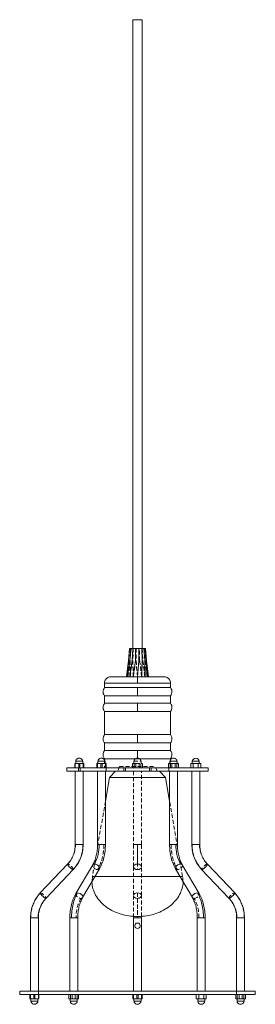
# Model space of a CAD drawing. Header units: millimetres. Extents: x 336 to 411, y 198 to 816.
# Tile 1 of 2: x 336 to 411, y 198 to 511. Entities that reach past the tile are written whole.
import ezdxf

# ---------------------------------------------------------------- set-up
doc = ezdxf.new("R2010")
doc.units = ezdxf.units.MM
doc.linetypes.add('HIDDEN', pattern=[1.905, 1.27, -0.635])

msp = doc.modelspace()

# ---------------------------------------------------------------- linework, layer by layer
at = {"color": 7, "linetype": 'Continuous', "lineweight": 15}
for p, q in [((371.66, 511.28), (371.66, 311.28)), ((371.66, 511.28), (374.66, 511.28)), ((374.66, 311.28), (374.66, 511.28)), ((370.64, 311.28), (370.31, 307.49)), ((370.64, 311.28), (370.99, 311.28)), ((370.99, 311.28), (370.7, 307.49)), ((370.99, 311.28), (371.66, 311.28)), ((371.66, 311.28), (371.47, 307.49)), ((371.66, 311.28), (372.57, 311.28)), ((372.57, 311.28), (372.49, 307.49)), ((372.57, 311.28), (373.56, 311.28)), ((373.56, 311.28), (373.61, 307.49)), ((373.56, 311.28), (374.49, 311.28)), ((374.49, 311.28), (374.67, 307.49)), ((374.49, 311.28), (375.22, 311.28)), ((375.22, 311.28), (375.49, 307.49)), ((375.22, 311.28), (375.64, 311.28)), ((375.64, 311.28), (375.67, 311.28)), ((375.64, 311.28), (375.96, 307.49)), ((375.67, 311.28), (376.01, 307.49)), ((370.7, 307.49), (369.94, 302.38)), ((371.47, 307.49), (370.7, 302.38)), ((372.49, 307.49), (371.83, 302.38)), ((374.42, 302.28), (374.67, 307.49)), ((374.67, 307.49), (374.5, 302.38)), ((375.48, 302.28), (375.49, 307.49)), ((375.49, 307.49), (375.63, 302.38)), ((376.2, 302.28), (375.96, 307.49)), ((375.96, 307.49), (376.39, 302.38)), ((362.66, 300.28), (362.66, 298.88)), ((373.16, 298.88), (362.66, 298.88)), ((383.66, 298.88), (373.16, 298.88)), ((383.66, 298.88), (383.66, 300.28)), ((362.66, 296.24), (362.66, 293.88)), ((362.66, 296.24), (373.16, 296.24)), ((373.16, 296.24), (383.66, 296.24)), ((383.66, 293.88), (383.66, 296.24)), ((373.16, 293.88), (362.66, 293.88)), ((362.66, 291.24), (362.66, 283.88)), ((362.66, 291.24), (373.16, 291.24)), ((383.66, 293.88), (373.16, 293.88)), ((373.16, 291.24), (383.66, 291.24)), ((383.66, 283.88), (383.66, 291.24)), ((373.16, 283.88), (362.66, 283.88)), ((383.66, 283.88), (373.16, 283.88)), ((362.66, 281.24), (362.66, 278.88)), ((362.66, 281.24), (373.16, 281.24)), ((373.16, 278.88), (362.66, 278.88)), ((373.16, 281.24), (383.66, 281.24)), ((383.66, 278.88), (373.16, 278.88)), ((383.66, 278.88), (383.66, 281.24)), ((362.66, 276.24), (362.66, 275.89)), ((362.66, 276.24), (373.16, 276.24)), ((373.16, 276.24), (383.66, 276.24)), ((383.66, 275.86), (383.66, 276.24)), ((350.66, 273.28), (350.66, 272.28)), ((350.66, 273.28), (395.66, 273.28)), ((353.16, 273.28), (353.16, 274.68)), ((353.16, 274.68), (354.45, 274.68)), ((353.49, 275.43), (353.49, 274.68)), ((353.49, 275.43), (353.95, 275.43)), ((353.95, 275.43), (355.74, 275.43)), ((354.78, 273.28), (354.78, 274.68)), ((355.74, 274.68), (355.74, 275.43)), ((355.9, 274.68), (356.06, 274.68)), ((356.06, 273.28), (356.06, 274.68)), ((360.25, 274.68), (360.41, 274.68)), ((360.25, 273.28), (360.25, 274.68)), ((360.41, 274.68), (360.41, 273.28)), ((360.41, 274.68), (361.86, 274.68)), ((360.57, 275.43), (360.57, 274.68)), ((360.57, 275.43), (362.36, 275.43)), ((361.86, 273.28), (361.86, 274.68)), ((361.86, 274.68), (363.15, 274.68)), ((362.36, 275.43), (362.82, 275.43)), ((362.82, 274.68), (362.82, 275.43)), ((363.15, 273.28), (363.15, 274.68)), ((383.07, 274.68), (383.56, 274.68)), ((383.49, 275.43), (383.49, 274.68)), ((383.49, 275.43), (385.74, 275.43)), ((383.56, 273.28), (383.56, 274.68)), ((383.56, 274.68), (385.11, 274.68)), ((385.11, 274.68), (385.11, 273.28)), ((385.11, 274.68), (386.17, 274.68)), ((385.74, 274.68), (385.74, 275.43)), ((386.17, 273.28), (386.17, 274.68)), ((390.58, 275.43), (390.58, 274.68)), ((390.58, 275.43), (392.83, 275.43)), ((390.91, 274.68), (392.5, 274.68)), ((392.5, 273.28), (392.5, 274.68)), ((392.5, 274.68), (393.29, 274.68)), ((392.83, 274.68), (392.83, 275.43)), ((393.29, 274.68), (393.29, 273.28)), ((395.66, 272.28), (395.66, 273.28)), ((350.66, 272.28), (395.66, 272.28)), ((353.36, 272.28), (353.36, 248.92)), ((355.86, 248.92), (355.86, 272.28)), ((360.45, 272.28), (360.45, 248.92)), ((362.95, 248.92), (362.95, 272.28)), ((364.26, 270.26), (362.95, 262.72)), ((366.16, 272.28), (364.26, 270.26)), ((364.26, 270.26), (382.06, 270.26)), ((382.06, 270.26), (380.16, 272.28)), ((383.37, 262.72), (382.06, 270.26)), ((383.37, 272.28), (383.37, 248.92)), ((385.87, 248.92), (385.87, 272.28)), ((390.45, 272.28), (390.45, 248.92)), ((392.95, 248.92), (392.95, 272.28)), ((353.36, 248.92), (353.36, 248.92)), ((392.95, 248.92), (392.95, 248.92)), ((350.92, 242.71), (342.23, 233.57)), ((350.92, 242.71), (350.91, 242.7)), ((358.9, 242.48), (353.52, 233.34)), ((355.68, 232.07), (361.05, 241.21)), ((385.26, 241.21), (390.64, 232.07)), ((392.79, 233.34), (387.42, 242.48)), ((404.09, 233.57), (395.39, 242.71)), ((395.4, 242.7), (395.39, 242.71)), ((344.04, 231.84), (352.73, 240.99)), ((352.73, 240.99), (352.74, 241)), ((393.57, 241), (393.58, 240.99)), ((393.58, 240.99), (402.28, 231.84)), ((342.22, 233.55), (342.23, 233.57)), ((404.09, 233.57), (404.1, 233.55)), ((339.1, 225.63), (339.1, 202.28)), ((341.6, 202.28), (341.6, 225.63)), ((351.63, 225.63), (351.63, 202.28)), ((354.13, 202.28), (354.13, 225.63)), ((371.91, 226.08), (371.91, 225.63)), ((371.91, 225.63), (371.91, 202.28)), ((374.41, 225.63), (374.41, 226.08)), ((374.41, 202.28), (374.41, 225.63)), ((392.19, 225.63), (392.19, 202.28)), ((394.69, 202.28), (394.69, 225.63)), ((404.72, 225.63), (404.72, 202.28)), ((407.22, 202.28), (407.22, 225.63)), ((407.22, 225.63), (407.22, 225.63)), ((335.66, 202.28), (335.66, 201.28)), ((335.66, 202.28), (410.66, 202.28)), ((335.66, 201.28), (410.66, 201.28)), ((338.9, 201.28), (338.9, 199.88)), ((339.06, 201.28), (339.06, 199.88)), ((340.51, 201.28), (340.51, 199.88)), ((341.8, 201.28), (341.8, 199.88)), ((351.33, 201.28), (351.33, 199.88)), ((351.82, 201.28), (351.82, 199.88)), ((353.37, 201.28), (353.37, 199.88)), ((354.43, 201.28), (354.43, 199.88)), ((371.71, 201.28), (371.71, 199.88)), ((372.99, 201.28), (372.99, 199.88)), ((374.44, 199.88), (374.44, 201.28)), ((374.61, 201.28), (374.61, 199.88)), ((391.85, 199.88), (391.85, 201.28)), ((392.64, 201.28), (392.64, 199.88)), ((394.23, 201.28), (394.23, 199.88)), ((395.02, 201.28), (395.02, 199.88)), ((404.42, 201.28), (404.42, 199.88)), ((405.48, 199.88), (405.48, 201.28)), ((407.03, 201.28), (407.03, 199.88)), ((407.52, 201.28), (407.52, 199.88)), ((410.66, 201.28), (410.66, 202.28)), ((339.06, 199.88), (338.9, 199.88)), ((340.51, 199.88), (339.06, 199.88)), ((339.22, 199.88), (339.22, 199.13)), ((341.01, 199.13), (339.22, 199.13)), ((341.8, 199.88), (340.51, 199.88)), ((341.47, 199.13), (341.01, 199.13)), ((341.47, 199.13), (341.47, 199.88)), ((351.82, 199.88), (351.33, 199.88)), ((351.75, 199.88), (351.75, 199.13)), ((354, 199.13), (351.75, 199.13)), ((353.37, 199.88), (351.82, 199.88)), ((354.43, 199.88), (353.37, 199.88)), ((354, 199.13), (354, 199.88)), ((372.99, 199.88), (371.71, 199.88)), ((372.03, 199.88), (372.03, 199.13)), ((372.5, 199.13), (372.03, 199.13)), ((374.28, 199.13), (372.5, 199.13)), ((374.44, 199.88), (372.99, 199.88)), ((374.28, 199.13), (374.28, 199.88)), ((374.61, 199.88), (374.44, 199.88)), ((392.64, 199.88), (391.85, 199.88)), ((392.31, 199.88), (392.31, 199.13)), ((394.56, 199.13), (392.31, 199.13)), ((394.23, 199.88), (392.64, 199.88)), ((395.02, 199.88), (394.23, 199.88)), ((394.56, 199.13), (394.56, 199.88)), ((405.48, 199.88), (404.42, 199.88)), ((404.84, 199.88), (404.84, 199.13)), ((407.09, 199.13), (404.84, 199.13)), ((407.03, 199.88), (405.48, 199.88)), ((407.52, 199.88), (407.03, 199.88)), ((407.09, 199.13), (407.09, 199.88))]:
    msp.add_line(p, q, dxfattribs=at)
at = {"color": 7, "linetype": 'HIDDEN', "lineweight": 0}
for p, q in [((370.68, 311.28), (370.35, 307.49)), ((371.09, 311.28), (370.82, 307.49)), ((371.82, 311.28), (371.65, 307.49)), ((372.75, 311.28), (372.7, 307.49)), ((373.83, 307.49), (373.75, 311.28)), ((374.65, 311.28), (374.85, 307.49)), ((375.33, 311.28), (375.62, 307.49)), ((370.35, 307.49), (369.93, 302.38)), ((370.12, 302.28), (370.7, 307.49)), ((370.12, 302.28), (370.35, 307.49)), ((370.82, 307.49), (370.68, 302.38)), ((370.83, 302.28), (370.82, 307.49)), ((370.83, 302.28), (371.47, 307.49)), ((371.65, 307.49), (371.81, 302.38)), ((371.9, 302.28), (371.65, 307.49)), ((371.9, 302.28), (372.49, 307.49)), ((374.42, 302.28), (373.83, 307.49)), ((373.83, 307.49), (374.49, 302.38)), ((375.48, 302.28), (374.85, 307.49)), ((374.85, 307.49), (375.62, 302.38)), ((376.2, 302.28), (375.62, 307.49)), ((375.62, 307.49), (376.38, 302.38)), ((373.16, 300.28), (362.66, 300.28)), ((373.16, 300.28), (383.66, 300.28)), ((362.66, 275.89), (362.66, 273.28)), ((383.66, 273.28), (383.66, 275.86)), ((353.33, 274.68), (353.33, 273.28)), ((354.36, 273.28), (354.36, 272.28)), ((354.86, 272.28), (354.86, 273.28)), ((361.53, 273.28), (361.53, 274.68)), ((362.98, 273.28), (362.98, 274.68)), ((363.16, 273.28), (363.16, 272.28)), ((367.44, 273.78), (366.91, 272.28)), ((368.85, 273.28), (368.85, 272.28)), ((369.35, 272.28), (369.35, 273.28)), ((371.6, 273.28), (371.6, 274.68)), ((372.03, 275.43), (374.28, 275.43)), ((372.03, 275.43), (372.03, 274.68)), ((372.1, 273.28), (372.1, 274.68)), ((372.67, 273.28), (372.67, 274.68)), ((373.65, 274.68), (373.65, 273.28)), ((374.22, 273.28), (374.22, 274.68)), ((374.28, 274.68), (374.28, 275.43)), ((374.71, 273.28), (374.71, 274.68)), ((376.96, 273.28), (376.96, 272.28)), ((377.46, 272.28), (377.46, 273.28)), ((379.41, 272.28), (378.88, 273.78)), ((383.16, 272.28), (383.16, 273.28)), ((385.68, 273.28), (385.68, 274.68)), ((371.91, 272.28), (371.91, 248.92)), ((374.41, 248.92), (374.41, 272.28)), ((362.95, 262.72), (360.4, 248.04)), ((385.92, 248.04), (383.37, 262.72)), ((353.36, 248.92), (353.42, 248.92)), ((353.42, 248.92), (355.86, 248.92)), ((355.86, 248.92), (355.86, 248.92)), ((360.45, 248.92), (362.43, 248.92)), ((362.43, 248.92), (362.95, 248.92)), ((373.16, 248.92), (371.91, 248.92)), ((373.16, 242.73), (373.16, 248.92)), ((373.16, 248.92), (374.41, 248.92)), ((383.37, 248.92), (383.88, 248.92)), ((383.88, 248.92), (385.87, 248.92)), ((390.45, 248.92), (390.45, 248.92)), ((390.45, 248.92), (392.89, 248.92)), ((392.89, 248.92), (392.95, 248.92)), ((359.81, 244.68), (358.79, 238.78)), ((387.53, 238.78), (386.5, 244.68)), ((350.99, 242.73), (350.92, 242.71)), ((350.99, 242.73), (351.53, 243.36)), ((371.91, 241.85), (371.91, 232.71)), ((374.41, 232.71), (374.41, 241.85)), ((395.33, 242.73), (394.79, 243.36)), ((395.39, 242.71), (395.33, 242.73)), ((358.79, 238.78), (358.69, 237.19)), ((387.53, 238.78), (358.79, 238.78)), ((358.79, 238.78), (359.62, 238.78)), ((386.69, 238.78), (387.53, 238.78)), ((387.63, 237.18), (387.53, 238.78)), ((342.23, 233.57), (342.29, 233.59)), ((373.16, 231.82), (373.16, 226.05)), ((404.02, 233.59), (404.09, 233.57)), ((339.16, 225.63), (339.1, 225.63)), ((341.6, 225.63), (339.16, 225.63)), ((353.61, 225.63), (351.63, 225.63)), ((354.13, 225.63), (353.61, 225.63)), ((373.16, 225.63), (371.91, 225.63)), ((373.16, 225.63), (374.41, 225.63)), ((392.7, 225.63), (392.19, 225.63)), ((394.69, 225.63), (392.7, 225.63)), ((404.72, 225.63), (404.72, 225.63)), ((407.16, 225.63), (404.72, 225.63)), ((407.22, 225.63), (407.16, 225.63)), ((340.18, 201.28), (340.18, 199.88)), ((341.63, 199.88), (341.63, 201.28)), ((341.66, 202.28), (341.66, 201.28)), ((352.39, 199.88), (352.39, 201.28)), ((353.94, 201.28), (353.94, 199.88)), ((371.87, 201.28), (371.87, 199.88)), ((373.32, 201.28), (373.32, 199.88)), ((404.66, 201.28), (404.66, 202.28)), ((404.91, 201.28), (404.91, 199.88)), ((406.46, 201.28), (406.46, 199.88))]:
    msp.add_line(p, q, dxfattribs=at)
at = {"color": 144, "linetype": 'Continuous', "lineweight": 0}
for p, q in [((370.31, 307.49), (369.67, 302.38)), ((373.16, 302.28), (373.61, 307.49)), ((373.61, 307.49), (373.17, 302.38)), ((376.45, 302.28), (376.01, 307.49)), ((376.01, 307.49), (376.65, 302.38)), ((369.67, 302.38), (369.66, 302.28)), ((369.92, 302.28), (369.94, 302.38)), ((369.93, 302.28), (369.92, 302.28)), ((369.94, 302.38), (369.93, 302.28)), ((370.68, 302.28), (370.7, 302.38)), ((370.7, 302.38), (370.69, 302.28)), ((371.82, 302.28), (371.83, 302.38)), ((371.83, 302.28), (371.82, 302.28)), ((371.83, 302.38), (371.83, 302.28)), ((373.17, 302.38), (373.17, 302.28)), ((374.42, 302.28), (374.5, 302.28)), ((374.5, 302.28), (374.5, 302.38)), ((374.5, 302.38), (374.51, 302.28)), ((375.63, 302.28), (375.63, 302.38)), ((375.63, 302.38), (375.64, 302.28)), ((376.2, 302.28), (376.39, 302.28)), ((376.39, 302.28), (376.39, 302.38)), ((376.39, 302.38), (376.4, 302.28)), ((376.65, 302.38), (376.66, 302.28)), ((354.45, 273.28), (354.45, 274.68)), ((354.45, 274.68), (355.9, 274.68)), ((355.9, 273.28), (355.9, 274.68)), ((383.07, 273.28), (383.07, 274.68)), ((390.12, 274.68), (390.91, 274.68)), ((390.12, 273.28), (390.12, 274.68)), ((390.91, 273.28), (390.91, 274.68)), ((374.16, 226.05), (372.15, 226.05)), ((373.54, 223.92), (372.77, 223.92))]:
    msp.add_line(p, q, dxfattribs=at)
at = {"color": 144, "linetype": 'HIDDEN', "lineweight": 0}
for p, q in [((369.87, 302.28), (370.31, 307.49)), ((372.7, 307.49), (373.15, 302.38)), ((373.16, 302.28), (372.7, 307.49)), ((369.93, 302.38), (369.92, 302.28)), ((369.92, 302.28), (369.93, 302.38)), ((370.68, 302.38), (370.68, 302.28)), ((370.68, 302.28), (370.68, 302.38)), ((371.81, 302.38), (371.81, 302.28)), ((371.82, 302.28), (371.81, 302.38)), ((373.15, 302.38), (373.15, 302.28)), ((374.49, 302.38), (374.49, 302.28)), ((374.5, 302.28), (374.49, 302.38)), ((375.62, 302.38), (375.63, 302.28)), ((375.63, 302.28), (375.62, 302.38)), ((376.39, 302.28), (376.38, 302.38)), ((376.38, 302.38), (376.39, 302.28)), ((367.44, 273.78), (378.88, 273.78)), ((371.6, 274.68), (372.67, 274.68)), ((372.67, 274.68), (374.22, 274.68)), ((374.22, 274.68), (374.71, 274.68)), ((384.13, 273.28), (384.13, 274.68))]:
    msp.add_line(p, q, dxfattribs=at)
at = {"color": 8, "linetype": 'Continuous', "lineweight": 15}
for p, q in [((373.16, 300.28), (362.66, 300.28)), ((373.16, 300.28), (383.66, 300.28)), ((355.8, 248.92), (353.36, 248.92)), ((355.86, 248.92), (355.8, 248.92)), ((360.96, 248.92), (360.45, 248.92)), ((362.95, 248.92), (360.96, 248.92)), ((385.35, 248.92), (383.37, 248.92)), ((385.87, 248.92), (385.35, 248.92)), ((390.51, 248.92), (390.45, 248.92)), ((392.95, 248.92), (390.51, 248.92)), ((352.67, 240.96), (352.73, 240.99)), ((359.62, 238.78), (386.69, 238.78)), ((393.58, 240.99), (393.65, 240.96)), ((344.04, 231.84), (343.97, 231.82)), ((402.34, 231.82), (402.28, 231.84)), ((339.1, 225.63), (341.54, 225.63)), ((341.54, 225.63), (341.6, 225.63)), ((351.63, 225.63), (352.14, 225.63)), ((352.14, 225.63), (354.13, 225.63)), ((371.91, 225.63), (373.16, 225.63)), ((373.16, 226.05), (373.16, 225.63)), ((373.16, 225.63), (374.41, 225.63)), ((392.19, 225.63), (394.17, 225.63)), ((394.17, 225.63), (394.69, 225.63)), ((404.72, 225.63), (404.78, 225.63)), ((404.78, 225.63), (407.22, 225.63))]:
    msp.add_line(p, q, dxfattribs=at)
at = {"color": 8, "linetype": 'Continuous', "lineweight": 15, "flags": 128}
for points in [[(350.91, 242.7), (350.9, 242.66), (350.96, 242.47), (351.15, 242.19), (351.44, 241.85), (351.79, 241.51), (352.15, 241.22), (352.46, 241.03), (352.67, 240.96)], [(358.9, 242.48), (359.11, 242.66), (359.45, 242.73)], [(359.45, 242.73), (359.88, 242.66), (360.32, 242.47), (360.71, 242.19), (360.99, 241.85), (361.11, 241.51), (361.06, 241.22), (361.05, 241.21)], [(385.26, 241.21), (385.26, 241.22), (385.21, 241.51), (385.33, 241.85), (385.61, 242.19), (385.99, 242.47), (386.43, 242.66), (386.86, 242.73)], [(386.86, 242.73), (387.21, 242.66), (387.42, 242.48)], [(393.65, 240.96), (393.86, 241.03), (394.17, 241.22), (394.52, 241.51), (394.88, 241.85), (395.17, 242.19), (395.36, 242.47), (395.41, 242.66), (395.4, 242.7)], [(343.97, 231.82), (343.76, 231.89), (343.45, 232.08), (343.1, 232.37), (342.75, 232.71), (342.45, 233.04), (342.26, 233.33), (342.21, 233.52), (342.22, 233.55)], [(354.08, 233.59), (353.73, 233.52), (353.52, 233.34)], [(355.68, 232.07), (355.68, 232.08), (355.73, 232.37), (355.61, 232.71), (355.34, 233.04), (354.95, 233.33), (354.51, 233.52), (354.08, 233.59)], [(392.23, 233.59), (391.81, 233.52), (391.37, 233.33), (390.98, 233.04), (390.7, 232.71), (390.58, 232.37), (390.63, 232.08), (390.64, 232.07)], [(392.79, 233.34), (392.58, 233.52), (392.23, 233.59)], [(404.1, 233.55), (404.11, 233.52), (404.05, 233.33), (403.86, 233.04), (403.57, 232.71), (403.22, 232.37), (402.86, 232.08), (402.55, 231.89), (402.34, 231.82)]]:
    msp.add_lwpolyline(points, dxfattribs=at)
at = {"color": 7, "linetype": 'HIDDEN', "lineweight": 0, "flags": 128}
for points in [[(352.74, 241), (352.75, 241.03), (352.69, 241.22), (352.51, 241.51), (352.21, 241.85), (351.86, 242.19), (351.51, 242.47), (351.2, 242.66), (350.99, 242.73)], [(360.49, 240.96), (360.07, 241.03), (359.63, 241.22), (359.24, 241.51), (358.96, 241.85), (358.84, 242.19), (358.89, 242.47), (358.9, 242.48)], [(361.05, 241.21), (360.84, 241.03), (360.49, 240.96)], [(373.16, 242.73), (372.68, 242.66), (372.27, 242.47), (372, 242.19), (371.91, 241.85), (372, 241.51), (372.27, 241.22), (372.68, 241.03), (373.16, 240.96)], [(373.16, 240.96), (373.64, 241.03), (374.04, 241.22), (374.31, 241.51), (374.41, 241.85), (374.31, 242.19), (374.04, 242.47), (373.64, 242.66), (373.16, 242.73)], [(385.82, 240.96), (385.47, 241.03), (385.26, 241.21)], [(387.42, 242.48), (387.42, 242.47), (387.47, 242.19), (387.35, 241.85), (387.08, 241.51), (386.69, 241.22), (386.25, 241.03), (385.82, 240.96)], [(395.33, 242.73), (395.12, 242.66), (394.81, 242.47), (394.45, 242.19), (394.1, 241.85), (393.81, 241.51), (393.62, 241.22), (393.56, 241.03), (393.57, 241)], [(342.29, 233.59), (342.5, 233.52), (342.81, 233.33), (343.17, 233.04), (343.52, 232.71), (343.81, 232.37), (344, 232.08), (344.06, 231.89), (344.04, 231.84)], [(353.52, 233.34), (353.52, 233.33), (353.47, 233.04), (353.59, 232.71), (353.87, 232.37), (354.25, 232.08), (354.69, 231.89), (355.12, 231.82)], [(355.12, 231.82), (355.47, 231.89), (355.68, 232.07)], [(373.16, 231.82), (372.68, 231.89), (372.27, 232.08), (372, 232.37), (371.91, 232.71), (372, 233.04), (372.27, 233.33), (372.68, 233.52), (373.16, 233.59)], [(373.16, 233.59), (373.64, 233.52), (374.04, 233.33), (374.31, 233.04), (374.41, 232.71), (374.31, 232.37), (374.04, 232.08), (373.64, 231.89), (373.16, 231.82)], [(390.64, 232.07), (390.85, 231.89), (391.2, 231.82)], [(391.2, 231.82), (391.62, 231.89), (392.06, 232.08), (392.45, 232.37), (392.73, 232.71), (392.85, 233.04), (392.8, 233.33), (392.79, 233.34)], [(402.28, 231.84), (402.26, 231.89), (402.32, 232.08), (402.51, 232.37), (402.8, 232.71), (403.15, 233.04), (403.5, 233.33), (403.81, 233.52), (404.02, 233.59)]]:
    msp.add_lwpolyline(points, dxfattribs=at)
at = {"color": 7, "linetype": 'Continuous', "lineweight": 15}
for centre, radius, start, end in [((391.7, 275.29), 1.13, 6.7329, 173.2671), ((348.52, 248.67), 12.45, 331.4937, 1.1393), ((397.8, 248.67), 12.45, 178.8607, 208.5063), ((350.52, 225.67), 8.98, 136.7667, 180.2304), ((395.8, 225.67), 8.98, 359.7696, 43.2333), ((373.16, 223.14), 0.866, 116.5158, 270), ((373.16, 223.14), 0.866, 270, 63.4842), ((393.44, 199.26), 1.13, 186.7329, 353.2671)]:
    msp.add_arc(centre, radius, start, end, dxfattribs=at)
at = {"color": 7, "linetype": 'HIDDEN', "lineweight": 0}
for centre, radius, start, end in [((344.27, 248.92), 9.15, 340.752, 0.0257), ((402.04, 248.92), 9.15, 179.9743, 199.248), ((366.06, 225.88), 12.45, 151.4937, 181.1393), ((380.26, 225.88), 12.45, 358.8607, 28.5063)]:
    msp.add_arc(centre, radius, start, end, dxfattribs=at)
at = {"color": 7, "linetype": 'Continuous', "lineweight": 15}
for points, knots in [([(364.66, 302.28), (364.41, 302.25), (364.02, 302.21), (363.55, 301.96), (363.23, 301.7), (362.97, 301.38), (362.73, 300.92), (362.68, 300.53), (362.66, 300.28)], [0, 0, 0, 0, 0.239457, 0.368361, 0.5, 0.631639, 0.760543, 1, 1, 1, 1]), ([(373.16, 302.28), (372.8, 302.28), (372.43, 302.28), (371.63, 302.28), (371.21, 302.28), (370.34, 302.28), (369.89, 302.28), (368.98, 302.28), (368.51, 302.28), (367.6, 302.28), (367.16, 302.28), (366.35, 302.28), (365.97, 302.28), (365.34, 302.28), (365.09, 302.28), (364.75, 302.28), (364.66, 302.28), (364.66, 302.28)], [0, 0, 0, 0, 0.125, 0.125, 0.25, 0.25, 0.375, 0.375, 0.5, 0.5, 0.625, 0.625, 0.75, 0.75, 0.875, 0.875, 1, 1, 1, 1]), ([(373.16, 302.28), (373.16, 302.28), (373.16, 302.23), (373.16, 302.04), (373.16, 301.89), (373.16, 301.5), (373.16, 301.26), (373.16, 300.77), (373.16, 300.51), (373.16, 300.28)], [0, 0, 0, 0, 0.25, 0.25, 0.5, 0.5, 0.75, 0.75, 1, 1, 1, 1]), ([(381.66, 302.28), (381.66, 302.28), (381.57, 302.28), (381.22, 302.28), (380.97, 302.28), (380.34, 302.28), (379.97, 302.28), (379.15, 302.28), (378.71, 302.28), (377.8, 302.28), (377.34, 302.28), (376.42, 302.28), (375.97, 302.28), (375.1, 302.28), (374.68, 302.28), (373.89, 302.28), (373.51, 302.28), (373.16, 302.28)], [0, 0, 0, 0, 0.125, 0.125, 0.25, 0.25, 0.375, 0.375, 0.5, 0.5, 0.625, 0.625, 0.75, 0.75, 0.875, 0.875, 1, 1, 1, 1]), ([(383.66, 300.28), (383.63, 300.53), (383.59, 300.92), (383.34, 301.38), (383.08, 301.7), (382.76, 301.96), (382.3, 302.21), (381.91, 302.25), (381.66, 302.28)], [0, 0, 0, 0, 0.239457, 0.368361, 0.5, 0.631639, 0.760543, 1, 1, 1, 1]), ([(362.69, 298.87), (362.56, 298.69), (362.23, 298.24), (362.15, 297.42), (362.33, 296.7), (362.58, 296.37), (362.69, 296.24)], [0, 0, 0, 0, 0.239333, 0.570924, 0.828984, 1, 1, 1, 1]), ([(373.16, 298.88), (373.16, 298.71), (373.16, 298.5), (373.16, 298.05), (373.16, 297.81), (373.16, 297.31), (373.16, 297.07), (373.16, 296.62), (373.16, 296.41), (373.16, 296.24)], [0, 0, 0, 0, 0.25, 0.25, 0.5, 0.5, 0.75, 0.75, 1, 1, 1, 1]), ([(383.62, 296.25), (383.76, 296.43), (384.09, 296.88), (384.16, 297.7), (383.99, 298.42), (383.73, 298.75), (383.63, 298.88)], [0, 0, 0, 0, 0.239333, 0.570924, 0.828984, 1, 1, 1, 1]), ([(362.69, 293.87), (362.56, 293.69), (362.23, 293.24), (362.15, 292.42), (362.33, 291.7), (362.58, 291.37), (362.69, 291.24)], [0, 0, 0, 0, 0.239333, 0.570924, 0.828984, 1, 1, 1, 1]), ([(373.16, 293.88), (373.16, 293.71), (373.16, 293.5), (373.16, 293.05), (373.16, 292.81), (373.16, 292.31), (373.16, 292.07), (373.16, 291.62), (373.16, 291.41), (373.16, 291.24)], [0, 0, 0, 0, 0.25, 0.25, 0.5, 0.5, 0.75, 0.75, 1, 1, 1, 1]), ([(383.62, 291.25), (383.76, 291.43), (384.09, 291.88), (384.16, 292.7), (383.99, 293.42), (383.73, 293.75), (383.63, 293.88)], [0, 0, 0, 0, 0.239333, 0.570924, 0.828984, 1, 1, 1, 1]), ([(362.69, 283.87), (362.56, 283.69), (362.23, 283.24), (362.15, 282.42), (362.33, 281.7), (362.58, 281.37), (362.69, 281.24)], [0, 0, 0, 0, 0.239333, 0.570924, 0.828984, 1, 1, 1, 1]), ([(373.16, 283.88), (373.16, 283.71), (373.16, 283.5), (373.16, 283.05), (373.16, 282.81), (373.16, 282.31), (373.16, 282.07), (373.16, 281.62), (373.16, 281.41), (373.16, 281.24)], [0, 0, 0, 0, 0.25, 0.25, 0.5, 0.5, 0.75, 0.75, 1, 1, 1, 1]), ([(383.62, 281.25), (383.76, 281.43), (384.09, 281.88), (384.16, 282.7), (383.99, 283.42), (383.73, 283.75), (383.63, 283.88)], [0, 0, 0, 0, 0.239333, 0.570924, 0.828984, 1, 1, 1, 1]), ([(362.69, 278.87), (362.56, 278.69), (362.23, 278.24), (362.15, 277.42), (362.33, 276.7), (362.58, 276.37), (362.69, 276.24)], [0, 0, 0, 0, 0.239333, 0.570924, 0.828984, 1, 1, 1, 1]), ([(373.16, 278.88), (373.16, 278.71), (373.16, 278.5), (373.16, 278.05), (373.16, 277.81), (373.16, 277.31), (373.16, 277.07), (373.16, 276.62), (373.16, 276.41), (373.16, 276.24)], [0, 0, 0, 0, 0.25, 0.25, 0.5, 0.5, 0.75, 0.75, 1, 1, 1, 1]), ([(383.62, 276.25), (383.76, 276.43), (384.09, 276.88), (384.16, 277.7), (383.99, 278.42), (383.73, 278.75), (383.63, 278.88)], [0, 0, 0, 0, 0.239333, 0.570924, 0.828984, 1, 1, 1, 1]), ([(355.7, 275.53), (355.69, 275.6), (355.67, 275.72), (355.56, 275.93), (355.38, 276.15), (355.09, 276.34), (354.72, 276.45), (354.31, 276.41), (353.95, 276.24), (353.7, 275.99), (353.56, 275.75), (353.54, 275.6), (353.53, 275.53)], [0, 0, 0, 0, 0.063269, 0.124181, 0.226606, 0.338912, 0.46347, 0.598809, 0.728716, 0.850833, 0.934693, 1, 1, 1, 1]), ([(362.78, 275.53), (362.77, 275.6), (362.76, 275.72), (362.64, 275.93), (362.47, 276.15), (362.17, 276.34), (361.8, 276.45), (361.39, 276.41), (361.03, 276.24), (360.79, 275.99), (360.64, 275.75), (360.62, 275.6), (360.61, 275.53)], [0, 0, 0, 0, 0.06335, 0.124236, 0.226616, 0.338871, 0.463375, 0.598654, 0.728504, 0.850566, 0.934389, 1, 1, 1, 1]), ([(385.71, 275.51), (385.7, 275.58), (385.68, 275.72), (385.55, 275.96), (385.31, 276.22), (384.95, 276.4), (384.53, 276.45), (384.1, 276.33), (383.77, 276.08), (383.57, 275.78), (383.54, 275.58), (383.53, 275.51)], [0, 0, 0, 0, 0.065172, 0.141669, 0.264301, 0.395255, 0.530207, 0.667277, 0.807312, 0.933664, 1, 1, 1, 1]), ([(353.36, 248.92), (353.33, 248.35), (353.27, 247.19), (352.77, 245.53), (352, 243.98), (351.27, 243.12), (350.91, 242.7)], [0, 0, 0, 0, 0.247778, 0.500269, 0.752623, 1, 1, 1, 1]), ([(355.8, 248.92), (355.8, 248.2), (355.74, 247.47), (355.46, 246.02), (355.26, 245.3), (354.72, 243.92), (354.38, 243.26), (353.6, 242.04), (353.15, 241.47), (352.67, 240.96)], [0, 0, 0, 0, 0.25, 0.25, 0.5, 0.5, 0.75, 0.75, 1, 1, 1, 1]), ([(352.74, 241), (353.2, 241.54), (354.14, 242.64), (355.11, 244.61), (355.75, 246.73), (355.82, 248.19), (355.86, 248.92)], [0, 0, 0, 0, 0.247731, 0.500211, 0.752585, 1, 1, 1, 1]), ([(360.45, 248.92), (360.43, 248.32), (360.39, 247.11), (360.07, 245.39), (359.58, 243.79), (359.12, 242.91), (358.9, 242.48)], [0, 0, 0, 0, 0.2492536, 0.5022211, 0.7540608, 1, 1, 1, 1]), ([(361.05, 241.21), (361.33, 241.75), (361.9, 242.83), (362.49, 244.75), (362.88, 246.81), (362.92, 248.22), (362.95, 248.92)], [0, 0, 0, 0, 0.248969, 0.501888, 0.753849, 1, 1, 1, 1]), ([(383.37, 248.92), (383.39, 248.22), (383.44, 246.81), (383.82, 244.75), (384.41, 242.83), (384.98, 241.75), (385.26, 241.21)], [0, 0, 0, 0, 0.246151, 0.498112, 0.751031, 1, 1, 1, 1]), ([(387.42, 242.48), (387.19, 242.91), (386.73, 243.79), (386.25, 245.39), (385.93, 247.11), (385.89, 248.32), (385.87, 248.92)], [0, 0, 0, 0, 0.245939, 0.497779, 0.750746, 1, 1, 1, 1]), ([(390.45, 248.92), (390.49, 248.19), (390.57, 246.73), (391.21, 244.61), (392.18, 242.64), (393.11, 241.54), (393.57, 241)], [0, 0, 0, 0, 0.247415, 0.499789, 0.752269, 1, 1, 1, 1]), ([(390.51, 248.92), (390.51, 248.2), (390.58, 247.47), (390.85, 246.02), (391.06, 245.3), (391.6, 243.92), (391.94, 243.26), (392.72, 242.04), (393.17, 241.47), (393.65, 240.96)], [0, 0, 0, 0, 0.25, 0.25, 0.5, 0.5, 0.75, 0.75, 1, 1, 1, 1]), ([(395.4, 242.7), (395.04, 243.12), (394.31, 243.98), (393.55, 245.53), (393.05, 247.19), (392.98, 248.35), (392.95, 248.92)], [0, 0, 0, 0, 0.247377, 0.499731, 0.752222, 1, 1, 1, 1]), ([(358.69, 237.19), (358.68, 237.09), (358.62, 236.31), (358.95, 234.82), (359.75, 232.8), (361.11, 230.89), (362.89, 229.23), (365.01, 227.89), (367.33, 226.91), (369.73, 226.27), (371.36, 226.13), (372.15, 226.05)], [0, 0, 0, 0, 0.01603, 0.121491, 0.234365, 0.355118, 0.482999, 0.6134, 0.745367, 0.875327, 1, 1, 1, 1]), ([(374.16, 226.05), (374.97, 226.13), (376.63, 226.28), (379.07, 226.94), (381.43, 227.95), (383.55, 229.33), (385.31, 231.02), (386.62, 232.91), (387.38, 234.89), (387.7, 236.35), (387.64, 237.1), (387.63, 237.18)], [0, 0, 0, 0, 0.127035, 0.259493, 0.393897, 0.526481, 0.65395, 0.772117, 0.882676, 0.986112, 1, 1, 1, 1]), ([(342.22, 233.55), (341.75, 233.01), (340.82, 231.91), (339.85, 229.94), (339.21, 227.82), (339.14, 226.36), (339.1, 225.63)], [0, 0, 0, 0, 0.247731, 0.500211, 0.752585, 1, 1, 1, 1]), ([(341.6, 225.63), (341.63, 226.21), (341.69, 227.36), (342.19, 229.03), (342.95, 230.57), (343.69, 231.43), (344.05, 231.86)], [0, 0, 0, 0, 0.247778, 0.500269, 0.752623, 1, 1, 1, 1]), ([(353.52, 233.34), (353.24, 232.8), (352.67, 231.73), (352.08, 229.8), (351.7, 227.75), (351.65, 226.33), (351.63, 225.63)], [0, 0, 0, 0, 0.248969, 0.501888, 0.753849, 1, 1, 1, 1]), ([(354.08, 233.59), (353.78, 233.08), (353.51, 232.52), (353.02, 231.29), (352.82, 230.63), (352.48, 229.25), (352.35, 228.53), (352.19, 227.08), (352.14, 226.35), (352.14, 225.63)], [0, 0, 0, 0, 0.25, 0.25, 0.5, 0.5, 0.75, 0.75, 1, 1, 1, 1]), ([(354.13, 225.63), (354.15, 226.23), (354.19, 227.44), (354.51, 229.17), (354.99, 230.76), (355.45, 231.64), (355.68, 232.07)], [0, 0, 0, 0, 0.249254, 0.502221, 0.754061, 1, 1, 1, 1]), ([(390.64, 232.07), (390.86, 231.64), (391.32, 230.76), (391.81, 229.17), (392.13, 227.44), (392.17, 226.23), (392.19, 225.63)], [0, 0, 0, 0, 0.2459392, 0.4977789, 0.7507464, 1, 1, 1, 1]), ([(392.23, 233.59), (392.53, 233.08), (392.81, 232.52), (393.29, 231.29), (393.5, 230.63), (393.84, 229.25), (393.96, 228.53), (394.13, 227.08), (394.17, 226.35), (394.17, 225.63)], [0, 0, 0, 0, 0.25, 0.25, 0.5, 0.5, 0.75, 0.75, 1, 1, 1, 1]), ([(394.69, 225.63), (394.66, 226.33), (394.62, 227.75), (394.23, 229.8), (393.64, 231.73), (393.07, 232.8), (392.79, 233.34)], [0, 0, 0, 0, 0.246151, 0.498112, 0.751031, 1, 1, 1, 1]), ([(402.27, 231.86), (402.63, 231.43), (403.36, 230.57), (404.13, 229.03), (404.63, 227.36), (404.69, 226.21), (404.72, 225.63)], [0, 0, 0, 0, 0.2473773, 0.4997314, 0.7522217, 1, 1, 1, 1]), ([(407.22, 225.63), (407.18, 226.36), (407.1, 227.82), (406.47, 229.94), (405.49, 231.91), (404.56, 233.01), (404.1, 233.55)], [0, 0, 0, 0, 0.247415, 0.499789, 0.752269, 1, 1, 1, 1]), ([(339.26, 199.02), (339.27, 198.96), (339.29, 198.83), (339.4, 198.63), (339.58, 198.41), (339.87, 198.21), (340.24, 198.11), (340.65, 198.14), (341.01, 198.32), (341.25, 198.56), (341.4, 198.8), (341.42, 198.96), (341.43, 199.02)], [0, 0, 0, 0, 0.063269, 0.124181, 0.226606, 0.338912, 0.46347, 0.598809, 0.728716, 0.850833, 0.934693, 1, 1, 1, 1]), ([(351.79, 199.04), (351.8, 198.98), (351.81, 198.83), (351.95, 198.59), (352.18, 198.33), (352.55, 198.15), (352.97, 198.1), (353.4, 198.22), (353.73, 198.48), (353.93, 198.77), (353.96, 198.97), (353.97, 199.04)], [0, 0, 0, 0, 0.064581, 0.141172, 0.263955, 0.39507, 0.530188, 0.667427, 0.807634, 0.934142, 1, 1, 1, 1]), ([(372.07, 199.02), (372.08, 198.96), (372.1, 198.83), (372.21, 198.63), (372.39, 198.41), (372.68, 198.21), (373.05, 198.11), (373.46, 198.14), (373.82, 198.32), (374.06, 198.56), (374.21, 198.8), (374.23, 198.96), (374.24, 199.02)], [0, 0, 0, 0, 0.06335, 0.124236, 0.226616, 0.338871, 0.463375, 0.598654, 0.728504, 0.850566, 0.934389, 1, 1, 1, 1]), ([(404.88, 199.04), (404.89, 198.98), (404.9, 198.83), (405.04, 198.59), (405.27, 198.33), (405.64, 198.15), (406.06, 198.1), (406.49, 198.22), (406.82, 198.48), (407.02, 198.77), (407.05, 198.97), (407.06, 199.04)], [0, 0, 0, 0, 0.065172, 0.141669, 0.264301, 0.395255, 0.530207, 0.667277, 0.807312, 0.933664, 1, 1, 1, 1])]:
    msp.add_open_spline(points, degree=3, knots=knots, dxfattribs=at)
at = {"color": 7, "linetype": 'HIDDEN', "lineweight": 0}
for points, knots in [([(373.16, 302.28), (373.16, 302.28), (373.16, 302.23), (373.16, 302.04), (373.16, 301.89), (373.16, 301.5), (373.16, 301.26), (373.16, 300.77), (373.16, 300.51), (373.16, 300.28)], [0, 0, 0, 0, 0.25, 0.25, 0.5, 0.5, 0.75, 0.75, 1, 1, 1, 1]), ([(373.16, 298.88), (373.16, 298.71), (373.16, 298.5), (373.16, 298.05), (373.16, 297.81), (373.16, 297.31), (373.16, 297.07), (373.16, 296.62), (373.16, 296.41), (373.16, 296.24)], [0, 0, 0, 0, 0.25, 0.25, 0.5, 0.5, 0.75, 0.75, 1, 1, 1, 1]), ([(373.16, 293.88), (373.16, 293.71), (373.16, 293.5), (373.16, 293.05), (373.16, 292.81), (373.16, 292.31), (373.16, 292.07), (373.16, 291.62), (373.16, 291.41), (373.16, 291.24)], [0, 0, 0, 0, 0.25, 0.25, 0.5, 0.5, 0.75, 0.75, 1, 1, 1, 1]), ([(373.16, 283.88), (373.16, 283.71), (373.16, 283.5), (373.16, 283.05), (373.16, 282.81), (373.16, 282.31), (373.16, 282.07), (373.16, 281.62), (373.16, 281.41), (373.16, 281.24)], [0, 0, 0, 0, 0.25, 0.25, 0.5, 0.5, 0.75, 0.75, 1, 1, 1, 1]), ([(373.16, 278.88), (373.16, 278.71), (373.16, 278.5), (373.16, 278.05), (373.16, 277.81), (373.16, 277.31), (373.16, 277.07), (373.16, 276.62), (373.16, 276.41), (373.16, 276.24)], [0, 0, 0, 0, 0.25, 0.25, 0.5, 0.5, 0.75, 0.75, 1, 1, 1, 1]), ([(374.25, 275.51), (374.24, 275.58), (374.22, 275.72), (374.08, 275.96), (373.85, 276.22), (373.49, 276.4), (373.06, 276.45), (372.64, 276.33), (372.31, 276.08), (372.1, 275.78), (372.08, 275.58), (372.07, 275.52)], [0, 0, 0, 0, 0.064581, 0.141172, 0.263955, 0.39507, 0.530188, 0.667427, 0.807634, 0.934142, 1, 1, 1, 1]), ([(362.43, 248.92), (362.43, 248.2), (362.39, 247.47), (362.22, 246.02), (362.1, 245.3), (361.76, 243.92), (361.55, 243.26), (361.07, 242.04), (360.79, 241.47), (360.49, 240.96)], [0, 0, 0, 0, 0.25, 0.25, 0.5, 0.5, 0.75, 0.75, 1, 1, 1, 1]), ([(371.91, 248.92), (371.91, 248.27), (371.91, 246.96), (371.91, 245.07), (371.91, 243.31), (371.91, 242.33), (371.91, 241.85)], [0, 0, 0, 0, 0.247575, 0.5, 0.752425, 1, 1, 1, 1]), ([(373.16, 248.92), (373.16, 248.2), (373.16, 247.47), (373.16, 246.02), (373.16, 245.3), (373.16, 243.92), (373.16, 243.26), (373.16, 242.04), (373.16, 241.47), (373.16, 240.96)], [0, 0, 0, 0, 0.25, 0.25, 0.5, 0.5, 0.75, 0.75, 1, 1, 1, 1]), ([(374.41, 241.85), (374.41, 242.33), (374.41, 243.31), (374.41, 245.07), (374.41, 246.96), (374.41, 248.27), (374.41, 248.92)], [0, 0, 0, 0, 0.247575, 0.5, 0.752425, 1, 1, 1, 1]), ([(383.88, 248.92), (383.88, 248.2), (383.93, 247.47), (384.09, 246.02), (384.22, 245.3), (384.56, 243.92), (384.76, 243.26), (385.25, 242.04), (385.52, 241.47), (385.82, 240.96)], [0, 0, 0, 0, 0.25, 0.25, 0.5, 0.5, 0.75, 0.75, 1, 1, 1, 1]), ([(342.29, 233.59), (341.81, 233.08), (341.36, 232.52), (340.58, 231.29), (340.24, 230.63), (339.7, 229.25), (339.49, 228.53), (339.22, 227.08), (339.16, 226.35), (339.16, 225.63)], [0, 0, 0, 0, 0.25, 0.25, 0.5, 0.5, 0.75, 0.75, 1, 1, 1, 1]), ([(371.91, 232.71), (371.91, 232.22), (371.91, 231.24), (371.91, 229.48), (371.91, 227.74), (371.91, 226.58), (371.91, 226.08)], [0, 0, 0, 0, 0.262663, 0.530473, 0.798282, 1, 1, 1, 1]), ([(373.16, 233.59), (373.16, 233.08), (373.16, 232.52), (373.16, 231.29), (373.16, 230.63), (373.16, 229.25), (373.16, 228.53), (373.16, 227.08), (373.16, 226.35), (373.16, 225.63)], [0, 0, 0, 0, 0.25, 0.25, 0.5, 0.5, 0.75, 0.75, 1, 1, 1, 1]), ([(374.41, 226.08), (374.41, 226.58), (374.41, 227.74), (374.41, 229.48), (374.41, 231.24), (374.41, 232.22), (374.41, 232.71)], [0, 0, 0, 0, 0.201685, 0.469505, 0.737326, 1, 1, 1, 1]), ([(404.02, 233.59), (404.51, 233.08), (404.95, 232.52), (405.73, 231.29), (406.07, 230.63), (406.62, 229.25), (406.82, 228.53), (407.09, 227.08), (407.16, 226.35), (407.16, 225.63)], [0, 0, 0, 0, 0.25, 0.25, 0.5, 0.5, 0.75, 0.75, 1, 1, 1, 1])]:
    msp.add_open_spline(points, degree=3, knots=knots, dxfattribs=at)

doc.saveas('drawing.dxf')
